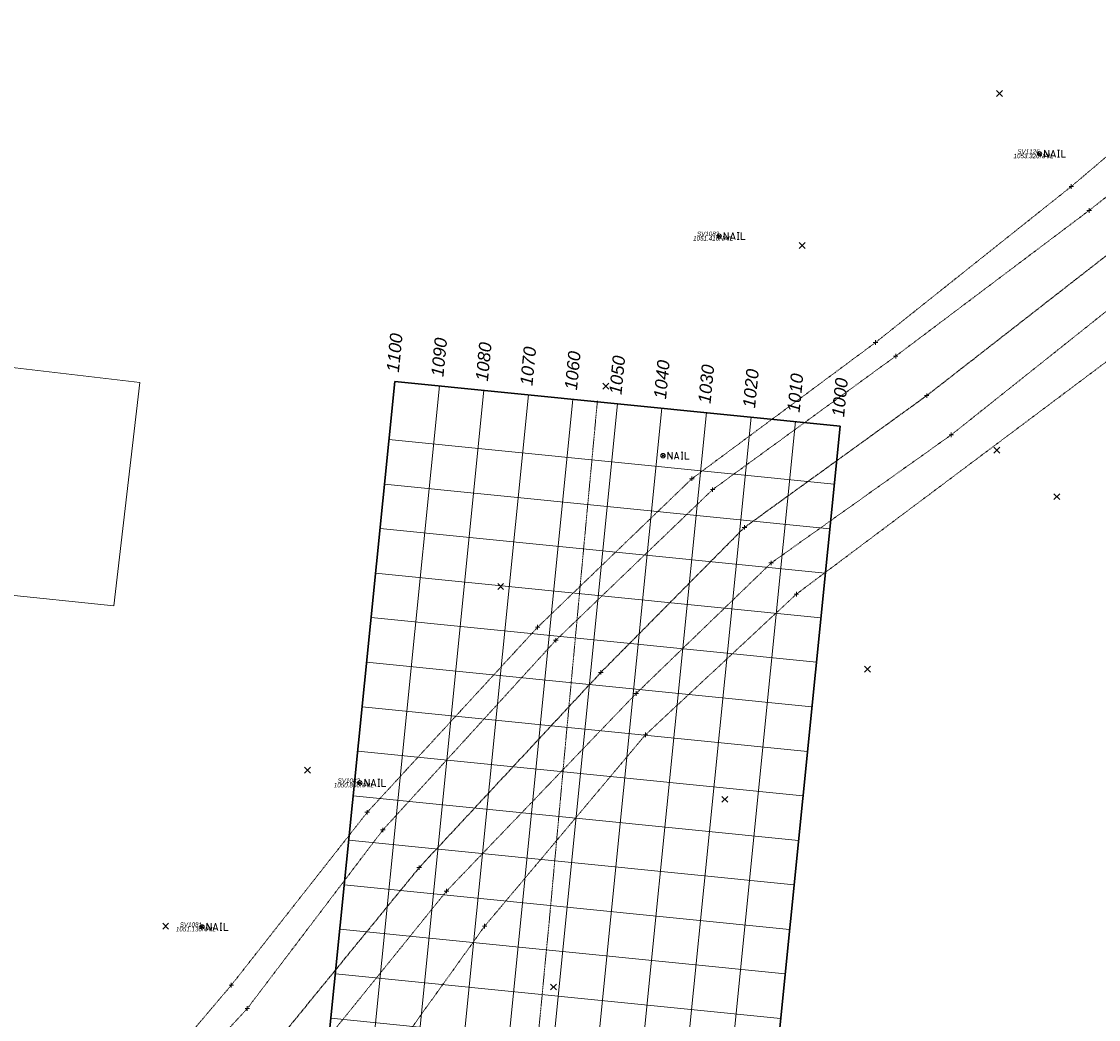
# Model space of a CAD drawing. Header units: feet. Extents: x 1620404 to 1693143, y 557267 to 607752.
# Tile 106 of 107: x 1621075 to 1621315, y 607501 to 607724. Entities that reach past the tile are written whole.
import ezdxf
from ezdxf.enums import TextEntityAlignment as Align

# ---------------------------------------------------------------- set-up
doc = ezdxf.new("R2010")
doc.units = ezdxf.units.FT
doc.header["$MEASUREMENT"] = 0
for name, pattern in [('DGN Style 2', [0.271631, 0.162979, -0.108652]), ('DGN Style 3', [0.380284, 0.271631, -0.108652]), ('stream', [1.4, 0.7, -0.1, 0.1, -0.1, 0.1, -0.1, 0.1, -0.1])]:
    doc.linetypes.add(name, pattern=pattern)
for name, color, linetype, lineweight in [('BD_X_Building', 241, 'Continuous', 0), ('DR_X_Ditch', 133, 'stream', 0), ('PF_P_Sta_Elev_Text', 7, 'Continuous', 13), ('PF_X_Ground_Line', 92, 'DGN Style 3', 13), ('SH_Major_Grid_Line', 254, 'Continuous', 13), ('SH_Minor_Grid_Line', 252, 'Continuous', 0), ('SV_X_Control_Cells_Found', 7, 'Continuous', 0), ('SV_X_Random_Point (Construction)', 7, 'Continuous', 0), ('SV_X_Text_Comment', 21, 'Continuous', 0), ('SV_X_Text_Elevation', 93, 'Continuous', 0), ('SV_X_Text_Name', 61, 'Continuous', 0), ('SV_X_Toe_of_Slope', 193, 'DGN Style 2', 0), ('SV_X_Top_of_Bank', 97, 'DGN Style 2', 0)]:
    doc.layers.add(name, color=color, linetype=linetype, lineweight=lineweight)
doc.layers.add('SV_X_Shot_Marker (Construction)', color=40, linetype='Continuous', lineweight=0, transparency=0.5)
doc.styles.add('Label - LeftBottom', font='ariali.ttf', dxfattribs={"height": 0.14})
doc.styles.add('Label - LeftTop', font='ariali.ttf', dxfattribs={"height": 0.14})
doc.styles.add('Label - RightBottom', font='ariali.ttf', dxfattribs={"height": 0.14})
doc.styles.add('Label - RightTop', font='ariali.ttf', dxfattribs={"height": 0.14})

# ---------------------------------------------------------------- blocks, each defined once
blk = doc.blocks.new('NAIL_6')
at = {"layer": 'SV_X_Control_Cells_Found', "color": 7, "linetype": 'Continuous', "lineweight": 0}
for p, q in [((-0.018, 0.018), (0.018, -0.018)), ((-0.018, -0.018), (0.018, 0.018))]:
    blk.add_line(p, q, dxfattribs=at)
at = {"layer": 'SV_X_Control_Cells_Found', "color": 7, "linetype": 'Continuous', "lineweight": 0, "flags": 128}
for points in [[(0.054, -0.04), (0.054, 0.04), (0.102, -0.04), (0.102, 0.04)], [(0.127, -0.04), (0.152, 0.04), (0.177, -0.04)], [(0.202, 0.04), (0.222, 0.04)], [(0.212, -0.04), (0.212, 0.04)], [(0.247, 0.04), (0.247, -0.04), (0.291, -0.04)], [(0.17, -0.022), (0.133, -0.022)], [(0.202, -0.04), (0.222, -0.04)]]:
    blk.add_lwpolyline(points, dxfattribs=at)
at = {"layer": 'SV_X_Control_Cells_Found', "color": 7, "linetype": 'Continuous', "lineweight": 0}
blk.add_circle((0, 0), 0.025, dxfattribs=at)
blk = doc.blocks.new('NAIL_7')
at = {"layer": 'SV_X_Control_Cells_Found', "color": 7, "linetype": 'Continuous', "lineweight": 0}
for p, q in [((-0.018, 0.018), (0.018, -0.018)), ((-0.018, -0.018), (0.018, 0.018))]:
    blk.add_line(p, q, dxfattribs=at)
at = {"layer": 'SV_X_Control_Cells_Found', "color": 7, "linetype": 'Continuous', "lineweight": 0, "flags": 128}
for points in [[(0.054, -0.04), (0.054, 0.04), (0.102, -0.04), (0.102, 0.04)], [(0.127, -0.04), (0.152, 0.04), (0.177, -0.04)], [(0.202, 0.04), (0.222, 0.04)], [(0.212, -0.04), (0.212, 0.04)], [(0.247, 0.04), (0.247, -0.04), (0.291, -0.04)], [(0.17, -0.022), (0.133, -0.022)], [(0.202, -0.04), (0.222, -0.04)]]:
    blk.add_lwpolyline(points, dxfattribs=at)
at = {"layer": 'SV_X_Control_Cells_Found', "color": 7, "linetype": 'Continuous', "lineweight": 0}
blk.add_circle((0, 0), 0.025, dxfattribs=at)
blk = doc.blocks.new('NAIL_8')
at = {"layer": 'SV_X_Control_Cells_Found', "color": 7, "linetype": 'Continuous', "lineweight": 0}
for p, q in [((-0.018, 0.018), (0.018, -0.018)), ((-0.018, -0.018), (0.018, 0.018))]:
    blk.add_line(p, q, dxfattribs=at)
at = {"layer": 'SV_X_Control_Cells_Found', "color": 7, "linetype": 'Continuous', "lineweight": 0, "flags": 128}
for points in [[(0.054, -0.04), (0.054, 0.04), (0.102, -0.04), (0.102, 0.04)], [(0.127, -0.04), (0.152, 0.04), (0.177, -0.04)], [(0.202, 0.04), (0.222, 0.04)], [(0.212, -0.04), (0.212, 0.04)], [(0.247, 0.04), (0.247, -0.04), (0.291, -0.04)], [(0.17, -0.022), (0.133, -0.022)], [(0.202, -0.04), (0.222, -0.04)]]:
    blk.add_lwpolyline(points, dxfattribs=at)
at = {"layer": 'SV_X_Control_Cells_Found', "color": 7, "linetype": 'Continuous', "lineweight": 0}
blk.add_circle((0, 0), 0.025, dxfattribs=at)
blk = doc.blocks.new('SVPT_49')
at = {"layer": 'SV_X_Shot_Marker (Construction)', "transparency": 33554495}
for p, q in [((-0.025, 0), (0.025, 0)), ((0, 0.025), (0, -0.025))]:
    blk.add_line(p, q, dxfattribs=at)
blk.add_point((0, 0), dxfattribs=at)
blk = doc.blocks.new('SVPT_50')
at = {"layer": 'SV_X_Shot_Marker (Construction)', "transparency": 33554495}
for p, q in [((-0.025, 0), (0.025, 0)), ((0, 0.025), (0, -0.025))]:
    blk.add_line(p, q, dxfattribs=at)
blk.add_point((0, 0), dxfattribs=at)
blk = doc.blocks.new('X_21')
at = {"layer": 'SV_X_Random_Point (Construction)', "color": 7, "linetype": 'Continuous', "lineweight": 0, "transparency": 33554559}
for p, q in [((-0.033, -0.033), (0.033, 0.033)), ((-0.033, 0.033), (0.033, -0.033))]:
    blk.add_line(p, q, dxfattribs=at)
blk = doc.blocks.new('X_22')
at = {"layer": 'SV_X_Random_Point (Construction)', "color": 7, "linetype": 'Continuous', "lineweight": 0, "transparency": 33554559}
for p, q in [((-0.033, -0.033), (0.033, 0.033)), ((-0.033, 0.033), (0.033, -0.033))]:
    blk.add_line(p, q, dxfattribs=at)
blk = doc.blocks.new('SVPT_51')
at = {"layer": 'SV_X_Shot_Marker (Construction)', "transparency": 33554495}
for p, q in [((-0.025, 0), (0.025, 0)), ((0, 0.025), (0, -0.025))]:
    blk.add_line(p, q, dxfattribs=at)
blk.add_point((0, 0), dxfattribs=at)
blk = doc.blocks.new('SVPT_53')
at = {"layer": 'SV_X_Shot_Marker (Construction)', "transparency": 33554495}
for p, q in [((-0.025, 0), (0.025, 0)), ((0, 0.025), (0, -0.025))]:
    blk.add_line(p, q, dxfattribs=at)
blk.add_point((0, 0), dxfattribs=at)
blk = doc.blocks.new('SVPT_54')
at = {"layer": 'SV_X_Shot_Marker (Construction)', "transparency": 33554495}
for p, q in [((0, 0.025), (0, -0.025)), ((-0.025, 0), (0.025, 0))]:
    blk.add_line(p, q, dxfattribs=at)
blk.add_point((0, 0), dxfattribs=at)
blk = doc.blocks.new('SVPT_55')
at = {"layer": 'SV_X_Shot_Marker (Construction)', "transparency": 33554495}
for p, q in [((-0.025, 0), (0.025, 0)), ((0, 0.025), (0, -0.025))]:
    blk.add_line(p, q, dxfattribs=at)
blk.add_point((0, 0), dxfattribs=at)
blk = doc.blocks.new('SVPT_56')
at = {"layer": 'SV_X_Shot_Marker (Construction)', "transparency": 33554495}
for p, q in [((-0.025, 0), (0.025, 0)), ((0, 0.025), (0, -0.025))]:
    blk.add_line(p, q, dxfattribs=at)
blk.add_point((0, 0), dxfattribs=at)
blk = doc.blocks.new('X_23')
at = {"layer": 'SV_X_Random_Point (Construction)', "color": 7, "linetype": 'Continuous', "lineweight": 0, "transparency": 33554559}
for p, q in [((-0.033, -0.033), (0.033, 0.033)), ((-0.033, 0.033), (0.033, -0.033))]:
    blk.add_line(p, q, dxfattribs=at)
blk = doc.blocks.new('X_24')
at = {"layer": 'SV_X_Random_Point (Construction)', "color": 7, "linetype": 'Continuous', "lineweight": 0, "transparency": 33554559}
for p, q in [((-0.033, -0.033), (0.033, 0.033)), ((-0.033, 0.033), (0.033, -0.033))]:
    blk.add_line(p, q, dxfattribs=at)
blk = doc.blocks.new('SVPT_57')
at = {"layer": 'SV_X_Shot_Marker (Construction)', "transparency": 33554495}
for p, q in [((-0.025, 0), (0.025, 0)), ((0, 0.025), (0, -0.025))]:
    blk.add_line(p, q, dxfattribs=at)
blk.add_point((0, 0), dxfattribs=at)
blk = doc.blocks.new('SVPT_58')
at = {"layer": 'SV_X_Shot_Marker (Construction)', "transparency": 33554495}
for p, q in [((-0.025, 0), (0.025, 0)), ((0, 0.025), (0, -0.025))]:
    blk.add_line(p, q, dxfattribs=at)
blk.add_point((0, 0), dxfattribs=at)
blk = doc.blocks.new('SVPT_59')
at = {"layer": 'SV_X_Shot_Marker (Construction)', "transparency": 33554495}
for p, q in [((-0.025, 0), (0.025, 0)), ((0, 0.025), (0, -0.025))]:
    blk.add_line(p, q, dxfattribs=at)
blk.add_point((0, 0), dxfattribs=at)
blk = doc.blocks.new('SVPT_60')
at = {"layer": 'SV_X_Shot_Marker (Construction)', "transparency": 33554495}
for p, q in [((-0.025, 0), (0.025, 0)), ((0, 0.025), (0, -0.025))]:
    blk.add_line(p, q, dxfattribs=at)
blk.add_point((0, 0), dxfattribs=at)
blk = doc.blocks.new('X_25')
at = {"layer": 'SV_X_Random_Point (Construction)', "color": 7, "linetype": 'Continuous', "lineweight": 0, "transparency": 33554559}
for p, q in [((-0.033, -0.033), (0.033, 0.033)), ((-0.033, 0.033), (0.033, -0.033))]:
    blk.add_line(p, q, dxfattribs=at)
blk = doc.blocks.new('NAIL_9')
at = {"layer": 'SV_X_Control_Cells_Found', "color": 7, "linetype": 'Continuous', "lineweight": 0}
for p, q in [((-0.018, 0.018), (0.018, -0.018)), ((-0.018, -0.018), (0.018, 0.018))]:
    blk.add_line(p, q, dxfattribs=at)
at = {"layer": 'SV_X_Control_Cells_Found', "color": 7, "linetype": 'Continuous', "lineweight": 0, "flags": 128}
for points in [[(0.054, -0.04), (0.054, 0.04), (0.102, -0.04), (0.102, 0.04)], [(0.127, -0.04), (0.152, 0.04), (0.177, -0.04)], [(0.202, 0.04), (0.222, 0.04)], [(0.212, -0.04), (0.212, 0.04)], [(0.247, 0.04), (0.247, -0.04), (0.291, -0.04)], [(0.17, -0.022), (0.133, -0.022)], [(0.202, -0.04), (0.222, -0.04)]]:
    blk.add_lwpolyline(points, dxfattribs=at)
at = {"layer": 'SV_X_Control_Cells_Found', "color": 7, "linetype": 'Continuous', "lineweight": 0}
blk.add_circle((0, 0), 0.025, dxfattribs=at)
blk = doc.blocks.new('SVPT_61')
at = {"layer": 'SV_X_Shot_Marker (Construction)', "transparency": 33554495}
for p, q in [((-0.025, 0), (0.025, 0)), ((0, 0.025), (0, -0.025))]:
    blk.add_line(p, q, dxfattribs=at)
blk.add_point((0, 0), dxfattribs=at)
blk = doc.blocks.new('X_26')
at = {"layer": 'SV_X_Random_Point (Construction)', "color": 7, "linetype": 'Continuous', "lineweight": 0, "transparency": 33554559}
for p, q in [((-0.033, -0.033), (0.033, 0.033)), ((-0.033, 0.033), (0.033, -0.033))]:
    blk.add_line(p, q, dxfattribs=at)
blk = doc.blocks.new('SVPT_62')
at = {"layer": 'SV_X_Shot_Marker (Construction)', "transparency": 33554495}
for p, q in [((-0.025, 0), (0.025, 0)), ((0, 0.025), (0, -0.025))]:
    blk.add_line(p, q, dxfattribs=at)
blk.add_point((0, 0), dxfattribs=at)
blk = doc.blocks.new('SVPT_63')
at = {"layer": 'SV_X_Shot_Marker (Construction)', "transparency": 33554495}
for p, q in [((-0.025, 0), (0.025, 0)), ((0, 0.025), (0, -0.025))]:
    blk.add_line(p, q, dxfattribs=at)
blk.add_point((0, 0), dxfattribs=at)
blk = doc.blocks.new('SVPT_64')
at = {"layer": 'SV_X_Shot_Marker (Construction)', "transparency": 33554495}
for p, q in [((-0.025, 0), (0.025, 0)), ((0, 0.025), (0, -0.025))]:
    blk.add_line(p, q, dxfattribs=at)
blk.add_point((0, 0), dxfattribs=at)
blk = doc.blocks.new('SVPT_65')
at = {"layer": 'SV_X_Shot_Marker (Construction)', "transparency": 33554495}
for p, q in [((-0.025, 0), (0.025, 0)), ((0, 0.025), (0, -0.025))]:
    blk.add_line(p, q, dxfattribs=at)
blk.add_point((0, 0), dxfattribs=at)
blk = doc.blocks.new('SVPT_66')
at = {"layer": 'SV_X_Shot_Marker (Construction)', "transparency": 33554495}
for p, q in [((0, 0.025), (0, -0.025)), ((-0.025, 0), (0.025, 0))]:
    blk.add_line(p, q, dxfattribs=at)
blk.add_point((0, 0), dxfattribs=at)
blk = doc.blocks.new('X_27')
at = {"layer": 'SV_X_Random_Point (Construction)', "color": 7, "linetype": 'Continuous', "lineweight": 0, "transparency": 33554559}
for p, q in [((-0.033, -0.033), (0.033, 0.033)), ((-0.033, 0.033), (0.033, -0.033))]:
    blk.add_line(p, q, dxfattribs=at)
blk = doc.blocks.new('NAIL_10')
at = {"layer": 'SV_X_Control_Cells_Found', "color": 7, "linetype": 'Continuous', "lineweight": 0}
for p, q in [((-0.018, 0.018), (0.018, -0.018)), ((-0.018, -0.018), (0.018, 0.018))]:
    blk.add_line(p, q, dxfattribs=at)
at = {"layer": 'SV_X_Control_Cells_Found', "color": 7, "linetype": 'Continuous', "lineweight": 0, "flags": 128}
for points in [[(0.054, -0.04), (0.054, 0.04), (0.102, -0.04), (0.102, 0.04)], [(0.127, -0.04), (0.152, 0.04), (0.177, -0.04)], [(0.202, 0.04), (0.222, 0.04)], [(0.212, -0.04), (0.212, 0.04)], [(0.247, 0.04), (0.247, -0.04), (0.291, -0.04)], [(0.17, -0.022), (0.133, -0.022)], [(0.202, -0.04), (0.222, -0.04)]]:
    blk.add_lwpolyline(points, dxfattribs=at)
at = {"layer": 'SV_X_Control_Cells_Found', "color": 7, "linetype": 'Continuous', "lineweight": 0}
blk.add_circle((0, 0), 0.025, dxfattribs=at)
blk = doc.blocks.new('X_28')
at = {"layer": 'SV_X_Random_Point (Construction)', "color": 7, "linetype": 'Continuous', "lineweight": 0, "transparency": 33554559}
for p, q in [((-0.033, -0.033), (0.033, 0.033)), ((-0.033, 0.033), (0.033, -0.033))]:
    blk.add_line(p, q, dxfattribs=at)
blk = doc.blocks.new('X_29')
at = {"layer": 'SV_X_Random_Point (Construction)', "color": 7, "linetype": 'Continuous', "lineweight": 0, "transparency": 33554559}
for p, q in [((-0.033, -0.033), (0.033, 0.033)), ((-0.033, 0.033), (0.033, -0.033))]:
    blk.add_line(p, q, dxfattribs=at)
blk = doc.blocks.new('SVPT_67')
at = {"layer": 'SV_X_Shot_Marker (Construction)', "transparency": 33554495}
for p, q in [((-0.025, 0), (0.025, 0)), ((0, 0.025), (0, -0.025))]:
    blk.add_line(p, q, dxfattribs=at)
blk.add_point((0, 0), dxfattribs=at)
blk = doc.blocks.new('SVPT_68')
at = {"layer": 'SV_X_Shot_Marker (Construction)', "transparency": 33554495}
for p, q in [((-0.025, 0), (0.025, 0)), ((0, 0.025), (0, -0.025))]:
    blk.add_line(p, q, dxfattribs=at)
blk.add_point((0, 0), dxfattribs=at)
blk = doc.blocks.new('SVPT_69')
at = {"layer": 'SV_X_Shot_Marker (Construction)', "transparency": 33554495}
for p, q in [((-0.025, 0), (0.025, 0)), ((0, 0.025), (0, -0.025))]:
    blk.add_line(p, q, dxfattribs=at)
blk.add_point((0, 0), dxfattribs=at)
blk = doc.blocks.new('SVPT_70')
at = {"layer": 'SV_X_Shot_Marker (Construction)', "transparency": 33554495}
for p, q in [((-0.025, 0), (0.025, 0)), ((0, 0.025), (0, -0.025))]:
    blk.add_line(p, q, dxfattribs=at)
blk.add_point((0, 0), dxfattribs=at)
blk = doc.blocks.new('SVPT_71')
at = {"layer": 'SV_X_Shot_Marker (Construction)', "transparency": 33554495}
for p, q in [((-0.025, 0), (0.025, 0)), ((0, 0.025), (0, -0.025))]:
    blk.add_line(p, q, dxfattribs=at)
blk.add_point((0, 0), dxfattribs=at)
blk = doc.blocks.new('X_30')
at = {"layer": 'SV_X_Random_Point (Construction)', "color": 7, "linetype": 'Continuous', "lineweight": 0, "transparency": 33554559}
for p, q in [((-0.033, -0.033), (0.033, 0.033)), ((-0.033, 0.033), (0.033, -0.033))]:
    blk.add_line(p, q, dxfattribs=at)
blk = doc.blocks.new('X_31')
at = {"layer": 'SV_X_Random_Point (Construction)', "color": 7, "linetype": 'Continuous', "lineweight": 0, "transparency": 33554559}
for p, q in [((-0.033, -0.033), (0.033, 0.033)), ((-0.033, 0.033), (0.033, -0.033))]:
    blk.add_line(p, q, dxfattribs=at)
blk = doc.blocks.new('SVPT_75')
at = {"layer": 'SV_X_Shot_Marker (Construction)', "transparency": 33554495}
for p, q in [((-0.025, 0), (0.025, 0)), ((0, 0.025), (0, -0.025))]:
    blk.add_line(p, q, dxfattribs=at)
blk.add_point((0, 0), dxfattribs=at)
blk = doc.blocks.new('DrawTextAnnotation_18')
at = {"layer": 'PF_P_Sta_Elev_Text', "ltscale": 0.05, "insert": (0.1, -0.037), "char_height": 0.14, "attachment_point": 7, "line_spacing_factor": 0.9, "style": 'Label - LeftBottom'}
blk.add_mtext('1000', dxfattribs=at)
blk = doc.blocks.new('DrawTextAnnotation_20')
at = {"layer": 'PF_P_Sta_Elev_Text', "ltscale": 0.05, "insert": (0.1, -0.037), "char_height": 0.14, "attachment_point": 7, "line_spacing_factor": 0.9, "style": 'Label - LeftBottom'}
blk.add_mtext('1010', dxfattribs=at)
blk = doc.blocks.new('DrawTextAnnotation_22')
at = {"layer": 'PF_P_Sta_Elev_Text', "ltscale": 0.05, "insert": (0.1, -0.037), "char_height": 0.14, "attachment_point": 7, "line_spacing_factor": 0.9, "style": 'Label - LeftBottom'}
blk.add_mtext('1020', dxfattribs=at)
blk = doc.blocks.new('DrawTextAnnotation_24')
at = {"layer": 'PF_P_Sta_Elev_Text', "ltscale": 0.05, "insert": (0.1, -0.037), "char_height": 0.14, "attachment_point": 7, "line_spacing_factor": 0.9, "style": 'Label - LeftBottom'}
blk.add_mtext('1030', dxfattribs=at)
blk = doc.blocks.new('DrawTextAnnotation_26')
at = {"layer": 'PF_P_Sta_Elev_Text', "ltscale": 0.05, "insert": (0.1, -0.037), "char_height": 0.14, "attachment_point": 7, "line_spacing_factor": 0.9, "style": 'Label - LeftBottom'}
blk.add_mtext('1040', dxfattribs=at)
blk = doc.blocks.new('DrawTextAnnotation_28')
at = {"layer": 'PF_P_Sta_Elev_Text', "ltscale": 0.05, "insert": (0.1, -0.037), "char_height": 0.14, "attachment_point": 7, "line_spacing_factor": 0.9, "style": 'Label - LeftBottom'}
blk.add_mtext('1050', dxfattribs=at)
blk = doc.blocks.new('DrawTextAnnotation_30')
at = {"layer": 'PF_P_Sta_Elev_Text', "ltscale": 0.05, "insert": (0.1, -0.037), "char_height": 0.14, "attachment_point": 7, "line_spacing_factor": 0.9, "style": 'Label - LeftBottom'}
blk.add_mtext('1060', dxfattribs=at)
blk = doc.blocks.new('DrawTextAnnotation_32')
at = {"layer": 'PF_P_Sta_Elev_Text', "ltscale": 0.05, "insert": (0.1, -0.037), "char_height": 0.14, "attachment_point": 7, "line_spacing_factor": 0.9, "style": 'Label - LeftBottom'}
blk.add_mtext('1070', dxfattribs=at)
blk = doc.blocks.new('DrawTextAnnotation_34')
at = {"layer": 'PF_P_Sta_Elev_Text', "ltscale": 0.05, "insert": (0.1, -0.037), "char_height": 0.14, "attachment_point": 7, "line_spacing_factor": 0.9, "style": 'Label - LeftBottom'}
blk.add_mtext('1080', dxfattribs=at)
blk = doc.blocks.new('DrawTextAnnotation_36')
at = {"layer": 'PF_P_Sta_Elev_Text', "ltscale": 0.05, "insert": (0.1, -0.037), "char_height": 0.14, "attachment_point": 7, "line_spacing_factor": 0.9, "style": 'Label - LeftBottom'}
blk.add_mtext('1090', dxfattribs=at)
blk = doc.blocks.new('DrawTextAnnotation_38')
at = {"layer": 'PF_P_Sta_Elev_Text', "ltscale": 0.05, "insert": (0.1, -0.037), "char_height": 0.14, "attachment_point": 7, "line_spacing_factor": 0.9, "style": 'Label - LeftBottom'}
blk.add_mtext('1100', dxfattribs=at)

msp = doc.modelspace()

# ---------------------------------------------------------------- linework, layer by layer
at = {"layer": 'BD_X_Building'}
for p, q in [((1621061.68, 607648.2), (1621101.3, 607643.55)), ((1621101.3, 607643.55), (1621095.44, 607593.68)), ((1621095.44, 607593.68), (1621038.96, 607599.4))]:
    msp.add_line(p, q, dxfattribs=at)
at = {"layer": 'DR_X_Ditch', "flags": 128}
msp.add_lwpolyline([(1621098.26, 607460.62), (1621131.78, 607496.09), (1621163.7, 607535.15), (1621204.3, 607578.78), (1621236.39, 607611.18), (1621277.1, 607640.63), (1621316.81, 607671.58), (1621364.8, 607706.19)], dxfattribs=at)
at = {"layer": 'PF_X_Ground_Line', "flags": 128}
msp.add_lwpolyline([(1621145.37, 607059.84), (1621145.37, 607059.84), (1621145.37, 607059.84), (1621145.37, 607059.84), (1621145.37, 607059.84), (1621148.04, 607082.15), (1621148.06, 607082.27), (1621150.76, 607106.37), (1621150.83, 607106.91), (1621153.29, 607130.8), (1621153.32, 607131.11), (1621153.35, 607131.46), (1621155.68, 607155.81), (1621155.7, 607156.04), (1621156.14, 607160.7), (1621156.17, 607160.99), (1621158.24, 607183.65), (1621158.29, 607184.23), (1621160.37, 607208.24), (1621160.38, 607208.38), (1621160.4, 607208.68), (1621162.24, 607230.23), (1621162.24, 607230.23), (1621162.24, 607230.23), (1621162.27, 607230.5), (1621164.38, 607254.85), (1621164.41, 607255.18), (1621164.74, 607259.01), (1621164.79, 607259.54), (1621166.8, 607282.6), (1621166.8, 607282.65), (1621168.69, 607302.13), (1621168.78, 607303.03), (1621168.81, 607303.33), (1621168.82, 607303.49), (1621168.79, 607303.5), (1621168.79, 607303.5), (1621168.7, 607303.85), (1621168.49, 607304.41), (1621168.27, 607305.23), (1621170.44, 607305.05), (1621178.44, 607304.49), (1621179.09, 607309.08), (1621180.56, 607318.99), (1621181.41, 607324.7), (1621182, 607328.69), (1621182, 607329.75), (1621182.43, 607331.75), (1621183.77, 607351.9), (1621183.77, 607351.96), (1621183.1, 607357.62), (1621182.89, 607358.75), (1621179.67, 607359.16), (1621173.8, 607359.91), (1621173.83, 607360.09), (1621174.02, 607361.5), (1621174.06, 607361.56), (1621174.78, 607361.63), (1621174.79, 607361.63), (1621174.81, 607361.87), (1621176.27, 607374.9), (1621177.56, 607386.45), (1621177.57, 607386.56), (1621177.6, 607386.82), (1621177.62, 607387.04), (1621180.41, 607411.66), (1621180.88, 607415.86), (1621180.9, 607415.99), (1621184, 607440.57), (1621184, 607440.62), (1621184.57, 607445.11), (1621184.6, 607445.38), (1621187.42, 607469.86), (1621187.44, 607470.08), (1621187.45, 607470.1), (1621188.32, 607477.66), (1621188.36, 607478.03), (1621189.88, 607493.26), (1621189.89, 607493.29), (1621189.91, 607493.5), (1621192.25, 607518.02), (1621192.26, 607518.06), (1621192.8, 607523.68), (1621192.83, 607524.01), (1621195.09, 607548.68), (1621195.09, 607548.69), (1621195.1, 607548.78), (1621195.95, 607558.04), (1621196.89, 607568.27), (1621196.9, 607568.37), (1621199.2, 607593.02), (1621199.21, 607593.18), (1621199.55, 607596.85), (1621199.57, 607597.07), (1621201.87, 607621.77), (1621201.88, 607621.89), (1621201.88, 607621.89), (1621201.89, 607621.9), (1621201.89, 607621.91), (1621203.52, 607639.45), (1621203.52, 607639.45)], dxfattribs=at)
at = {"layer": 'SH_Major_Grid_Line', "color": 7, "lineweight": 30, "ltscale": 0.05}
for p, q in [((1621100.15, 607064.47), (1621158.25, 607643.82)), ((1621257.75, 607633.84), (1621158.25, 607643.82)), ((1621199.66, 607054.49), (1621257.75, 607633.84))]:
    msp.add_line(p, q, dxfattribs=at)
at = {"layer": 'SH_Minor_Grid_Line', "ltscale": 0.05}
for p, q in [((1621110.1, 607063.47), (1621168.2, 607642.82)), ((1621120.05, 607062.48), (1621178.15, 607641.82)), ((1621130, 607061.48), (1621188.1, 607640.83)), ((1621139.95, 607060.48), (1621198.05, 607639.83)), ((1621149.9, 607059.48), (1621208, 607638.83)), ((1621159.85, 607058.49), (1621217.95, 607637.83)), ((1621169.8, 607057.49), (1621227.9, 607636.83)), ((1621179.75, 607056.49), (1621237.85, 607635.84)), ((1621189.71, 607055.49), (1621247.8, 607634.84)), ((1621256.44, 607620.83), (1621156.94, 607630.81)), ((1621255.45, 607610.88), (1621155.94, 607620.86)), ((1621254.45, 607600.93), (1621154.95, 607610.91)), ((1621253.45, 607590.98), (1621153.95, 607600.96)), ((1621252.45, 607581.03), (1621152.95, 607591.01)), ((1621251.45, 607571.08), (1621151.95, 607581.06)), ((1621250.46, 607561.13), (1621150.96, 607571.11)), ((1621249.46, 607551.18), (1621149.96, 607561.16)), ((1621248.46, 607541.23), (1621148.96, 607551.21)), ((1621247.46, 607531.28), (1621147.96, 607541.26)), ((1621246.47, 607521.33), (1621146.96, 607531.31)), ((1621245.47, 607511.38), (1621145.97, 607521.36)), ((1621244.47, 607501.43), (1621144.97, 607511.41)), ((1621243.47, 607491.48), (1621143.97, 607501.46))]:
    msp.add_line(p, q, dxfattribs=at)
at = {"layer": 'SV_X_Toe_of_Slope', "flags": 128}
for points in [[(1621091.98, 607467.57), (1621125.27, 607503.64), (1621155.57, 607543.55), (1621194.23, 607585.96), (1621229.27, 607619.63), (1621270.17, 607649.45), (1621313.41, 607682.02), (1621357.67, 607717.03)], [(1621101.67, 607453.07), (1621137.45, 607489.83), (1621169.81, 607529.9), (1621212.19, 607574.07), (1621242.36, 607603.23), (1621282.59, 607631.86), (1621321.56, 607662.92), (1621368.83, 607693.52)]]:
    msp.add_lwpolyline(points, dxfattribs=at)
at = {"layer": 'SV_X_Top_of_Bank', "flags": 128}
for points in [[(1621088.42, 607469.58), (1621121.71, 607508.87), (1621152.08, 607547.5), (1621190.16, 607588.87), (1621224.62, 607622.05), (1621265.66, 607652.5), (1621309.41, 607687.37), (1621352.88, 607724.24)], [(1621112.46, 607448.56), (1621147.34, 607478.88), (1621178.32, 607522.05), (1621214.26, 607564.83), (1621247.99, 607596.27), (1621328.73, 607656.81), (1621371.23, 607684.72)]]:
    msp.add_lwpolyline(points, dxfattribs=at)

# ---------------------------------------------------------------- block references
at = {"layer": 'PF_P_Sta_Elev_Text', "ltscale": 0.05, "xscale": 20, "yscale": 20, "zscale": 20, "rotation": 84.27398545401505}
for name, p in [('DrawTextAnnotation_38', (1621158.25, 607643.82)), ('DrawTextAnnotation_36', (1621168.2, 607642.82)), ('DrawTextAnnotation_34', (1621178.15, 607641.82)), ('DrawTextAnnotation_32', (1621188.1, 607640.83)), ('DrawTextAnnotation_30', (1621198.05, 607639.83)), ('DrawTextAnnotation_28', (1621208, 607638.83)), ('DrawTextAnnotation_26', (1621217.95, 607637.83)), ('DrawTextAnnotation_24', (1621227.9, 607636.83)), ('DrawTextAnnotation_22', (1621237.85, 607635.84)), ('DrawTextAnnotation_20', (1621247.8, 607634.84)), ('DrawTextAnnotation_18', (1621257.75, 607633.84))]:
    msp.add_blockref(name, p, dxfattribs=at)
at = {"layer": 'SV_X_Control_Cells_Found', "color": 7, "linetype": 'Continuous', "lineweight": 0, "xscale": 20, "yscale": 20, "zscale": 20}
for name, p in [('NAIL_10', (1621302.33, 607694.69)), ('NAIL_8', (1621230.73, 607676.29)), ('NAIL_9', (1621218.19, 607627.21)), ('NAIL_7', (1621150.44, 607554.08)), ('NAIL_6', (1621115.15, 607521.89))]:
    msp.add_blockref(name, p, dxfattribs=at)
at = {"layer": 'SV_X_Random_Point (Construction)', "color": 7, "linetype": 'Continuous', "lineweight": 0, "transparency": 33554559, "xscale": 20, "yscale": 20, "zscale": 20}
for name, p in [('X_28', (1621293.38, 607708.17)), ('X_29', (1621249.3, 607674.16)), ('X_26', (1621205.39, 607642.75)), ('X_30', (1621292.77, 607628.45)), ('X_31', (1621306.2, 607618.05)), ('X_25', (1621181.91, 607597.97)), ('X_27', (1621263.9, 607579.48)), ('X_22', (1621138.75, 607556.94)), ('X_24', (1621231.99, 607550.4)), ('X_21', (1621107.03, 607522.04)), ('X_23', (1621193.69, 607508.45))]:
    msp.add_blockref(name, p, dxfattribs=at)
at = {"layer": 'SV_X_Shot_Marker (Construction)', "transparency": 33554495, "xscale": 20, "yscale": 20, "zscale": 20}
for name, p in [('SVPT_68', (1621309.41, 607687.37)), ('SVPT_75', (1621313.41, 607682.02)), ('SVPT_67', (1621265.66, 607652.5)), ('SVPT_69', (1621270.17, 607649.45)), ('SVPT_70', (1621277.1, 607640.63)), ('SVPT_71', (1621282.59, 607631.86)), ('SVPT_62', (1621224.62, 607622.05)), ('SVPT_63', (1621229.27, 607619.63)), ('SVPT_64', (1621236.39, 607611.18)), ('SVPT_65', (1621242.36, 607603.23)), ('SVPT_66', (1621247.99, 607596.27)), ('SVPT_60', (1621190.16, 607588.87)), ('SVPT_61', (1621194.23, 607585.96)), ('SVPT_59', (1621204.3, 607578.78)), ('SVPT_58', (1621212.19, 607574.07)), ('SVPT_57', (1621214.26, 607564.83)), ('SVPT_51', (1621152.08, 607547.5)), ('SVPT_53', (1621155.57, 607543.55)), ('SVPT_54', (1621163.7, 607535.15)), ('SVPT_55', (1621169.81, 607529.9)), ('SVPT_56', (1621178.32, 607522.05)), ('SVPT_50', (1621121.71, 607508.87)), ('SVPT_49', (1621125.27, 607503.64))]:
    msp.add_blockref(name, p, dxfattribs=at)

# ---------------------------------------------------------------- texts
at = {"layer": 'SV_X_Text_Comment', "lineweight": 0, "transparency": 33554495, "style": 'Label - LeftTop'}
for p in [(1621302.33, 607694.69), (1621230.73, 607676.29), (1621150.44, 607554.08), (1621115.15, 607521.89)]:
    msp.add_text('NAIL', height=1, dxfattribs=at).set_placement(p, align=Align.TOP_LEFT)
at = {"layer": 'SV_X_Text_Elevation', "lineweight": 0, "transparency": 33554495, "style": 'Label - RightTop'}
for s, p in [('1053.320', (1621302.33, 607694.69)), ('1051.410', (1621230.73, 607676.29)), ('1050.860', (1621150.44, 607554.08)), ('1051.130', (1621115.15, 607521.89))]:
    msp.add_text(s, height=1, dxfattribs=at).set_placement(p, align=Align.TOP_RIGHT)
at = {"layer": 'SV_X_Text_Name', "lineweight": 0, "transparency": 33554495, "style": 'Label - RightBottom'}
for s, p in [('SV1126', (1621302.33, 607694.69)), ('SV1083', (1621230.73, 607676.29)), ('SV1082', (1621150.44, 607554.08)), ('SV1081', (1621115.15, 607521.89))]:
    msp.add_text(s, height=1, dxfattribs=at).set_placement(p, align=Align.RIGHT)

doc.saveas('drawing.dxf')
